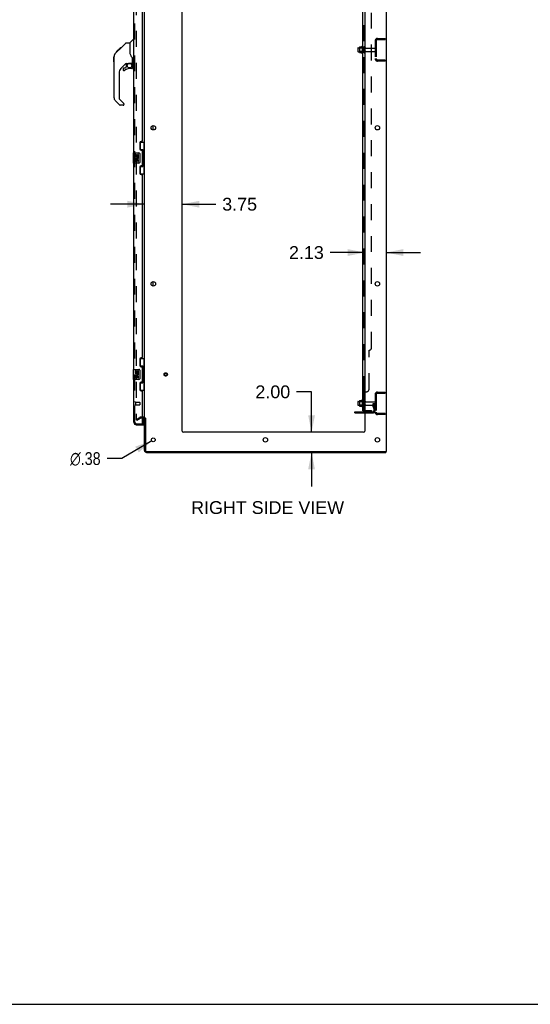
# Model space of a CAD drawing. Header units: inches. Extents: x 0 to 288, y 0 to 186.
# Tile 68 of 73: x 144 to 195, y 0 to 98. Entities that reach past the tile are written whole.
import ezdxf

# ---------------------------------------------------------------- set-up
doc = ezdxf.new("R2010")
doc.units = ezdxf.units.IN
doc.header["$LTSCALE"] = 15.847458
doc.header["$MEASUREMENT"] = 0
doc.linetypes.add('HIDDEN', pattern=[0.2, 0.1, -0.1])
doc.layers.get('0').update_dxf_attribs({"linetype": 'CONTINUOUS'})
for name, color, linetype in [('DEFAULT_2', 8, 'HIDDEN'), ('DIMENSIONS', 7, 'CONTINUOUS'), ('LEFTHAND_DOOR_ASSEMBLY', 7, 'CONTINUOUS'), ('RIGHTHAND_DOOR_ASSEMBLY', 7, 'CONTINUOUS'), ('SUBPANEL', 7, 'CONTINUOUS')]:
    doc.layers.add(name, color=color, linetype=linetype)
doc.styles.get("Standard").update_dxf_attribs({"font": 'arial.ttf'})
doc.styles.add('TEXTSTYLE_1', font='gdt', dxfattribs={"width": 0.8})
doc.dimstyles.new('DIMSTYLE_1', dxfattribs={"dimtxt": 1.271186, "dimasz": 1.694915, "dimexe": 0.09, "dimexo": 0.07, "dimgap": 0.0375, "dimtad": 0, "dimtih": 1, "dimtoh": 1, "dimzin": 4, "dimdsep": 46, "dimtxsty": 'Standard', "dimblk": '_FILLED', "dimblk1": '_FILLED', "dimblk2": '_FILLED', "dimcen": 0.09, "dimadec": 3, "dimazin": 1, "dimtfac": 1, "dimtdec": 3, "dimtofl": 0, "dimtmove": 0, "dimatfit": 3, "dimldrblk": '_FILLED', "dimfxl": 0, "dimtolj": 1, "dimtzin": 4, "dimarcsym": 0})
doc.dimstyles.new('DIMSTYLE_2', dxfattribs={"dimtxt": 1.271186, "dimasz": 1.694915, "dimexe": 0.09, "dimexo": 0.07, "dimgap": 0.09, "dimtad": 0, "dimtih": 1, "dimtoh": 1, "dimzin": 4, "dimdsep": 46, "dimtxsty": 'Standard', "dimblk": '_FILLED', "dimblk1": '_FILLED', "dimblk2": '_FILLED', "dimcen": 0.09, "dimadec": 3, "dimazin": 1, "dimtfac": 1, "dimtdec": 3, "dimtofl": 0, "dimtmove": 0, "dimatfit": 1, "dimldrblk": '_FILLED', "dimfxl": 0, "dimtolj": 1, "dimtzin": 4, "dimarcsym": 0})

# ---------------------------------------------------------------- blocks, each defined once
blk = doc.blocks.new('_FILLED')
at = {"color": 0, "linetype": 'ByBlock'}
blk.add_solid([(0, 0), (-1, 0.2), (-1, -0.2)], dxfattribs=at)
blk = doc.blocks.new('*D18')
at = {"layer": 'DIMENSIONS', "color": 2, "linetype": 'Continuous'}
for p, q in [((156.459, 79.487), (153.069, 79.487)), ((160.209, 79.487), (163.538, 79.487))]:
    blk.add_line(p, q, dxfattribs=at)
at = {"layer": 'DIMENSIONS', "color": 2, "linetype": 'Continuous', "xscale": 1.6949152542, "yscale": 1.6949152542, "zscale": 1.6949152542}
blk.add_blockref('_FILLED', (156.459, 79.487), dxfattribs=at)
at = {"layer": 'DIMENSIONS', "color": 2, "linetype": 'Continuous', "xscale": 1.6949152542, "yscale": 1.6949152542, "zscale": 1.6949152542, "rotation": 180}
blk.add_blockref('_FILLED', (160.209, 79.487), dxfattribs=at)
at = {"layer": 'DIMENSIONS', "color": 2, "linetype": 'Continuous', "insert": (164.174, 80.123), "char_height": 1.2712, "width": 3.45441, "attachment_point": 1, "line_spacing_factor": 0.9}
blk.add_mtext('3.75', dxfattribs=at)
blk = doc.blocks.new('*D19')
at = {"layer": 'DIMENSIONS', "color": 2, "linetype": 'Continuous'}
for p, q in [((178.334, 74.686), (174.894, 74.686)), ((180.459, 74.686), (183.849, 74.686))]:
    blk.add_line(p, q, dxfattribs=at)
at = {"layer": 'DIMENSIONS', "color": 2, "linetype": 'Continuous', "xscale": 1.6949152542, "yscale": 1.6949152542, "zscale": 1.6949152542}
blk.add_blockref('_FILLED', (178.334, 74.686), dxfattribs=at)
at = {"layer": 'DIMENSIONS', "color": 2, "linetype": 'Continuous', "xscale": 1.6949152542, "yscale": 1.6949152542, "zscale": 1.6949152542, "rotation": 180}
blk.add_blockref('_FILLED', (180.459, 74.686), dxfattribs=at)
at = {"layer": 'DIMENSIONS', "color": 2, "linetype": 'Continuous', "insert": (174.259, 75.321), "char_height": 1.2712, "width": 3.45441, "attachment_point": 3, "line_spacing_factor": 0.9}
blk.add_mtext('2.13', dxfattribs=at)
blk = doc.blocks.new('*D20')
at = {"layer": 'DIMENSIONS', "color": 2, "linetype": 'Continuous'}
for p, q in [((173.044, 60.847), (171.561, 60.847)), ((173.044, 56.829), (173.044, 60.847)), ((173.044, 54.829), (173.044, 51.439))]:
    blk.add_line(p, q, dxfattribs=at)
at = {"layer": 'DIMENSIONS', "color": 2, "linetype": 'Continuous', "xscale": 1.6949152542, "yscale": 1.6949152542, "zscale": 1.6949152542}
for p, rotation in [((173.044, 56.829), 270), ((173.044, 54.829), 90)]:
    blk.add_blockref('_FILLED', p, dxfattribs=dict(at, rotation=rotation))
at = {"layer": 'DIMENSIONS', "color": 2, "linetype": 'Continuous', "insert": (170.925, 61.483), "char_height": 1.2712, "width": 3.45441, "attachment_point": 3, "line_spacing_factor": 0.9}
blk.add_mtext('2.00', dxfattribs=at)
blk = doc.blocks.new('*D29')
at = {"layer": 'DIMENSIONS', "color": 2, "linetype": 'Continuous'}
for p, q in [((157.173, 55.983), (154.22, 54.216)), ((154.22, 54.216), (152.737, 54.216))]:
    blk.add_line(p, q, dxfattribs=at)
at = {"layer": 'DIMENSIONS', "color": 2, "linetype": 'Continuous', "xscale": 1.6949152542, "yscale": 1.6949152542, "zscale": 1.6949152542, "rotation": 30.8907151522}
blk.add_blockref('_FILLED', (157.173, 55.983), dxfattribs=at)
at = {"layer": 'DIMENSIONS', "color": 2, "linetype": 'Continuous', "insert": (152.101, 54.851), "char_height": 1.27119, "width": 4.16168, "attachment_point": 3, "line_spacing_factor": 0.9, "style": 'TEXTSTYLE_1'}
blk.add_mtext('{\\fgdt;n}\\fArial;.38', dxfattribs=at)

msp = doc.modelspace()

# ---------------------------------------------------------------- linework, layer by layer
at = {"color": 3, "linetype": 'Continuous'}
for p, q in [((180.459, 134.725), (180.459, 54.933)), ((156.459, 58.277), (156.459, 131.381)), ((160.209, 56.954), (160.209, 131.329)), ((178.334, 131.329), (178.334, 56.954)), ((177.355, 58.86), (178.334, 58.86)), ((156.255, 58.277), (156.374, 58.277)), ((156.374, 58.225), (156.255, 58.225)), ((156.459, 55.018), (156.459, 58.246)), ((156.563, 58.246), (156.563, 55.023)), ((178.209, 56.829), (160.334, 56.829)), ((156.648, 54.829), (180.407, 54.829)), ((156.653, 54.933), (180.459, 54.933))]:
    msp.add_line(p, q, dxfattribs=at)
at = {"color": 7, "linetype": 'Continuous'}
for p, q in [((177.63, 94.986), (177.63, 94.671)), ((177.66, 95.016), (177.794, 95.016)), ((177.794, 95.084), (177.794, 94.573)), ((177.804, 95.106), (178.032, 95.106)), ((178.06, 95.185), (178.06, 94.473)), ((177.66, 94.641), (177.794, 94.641)), ((177.804, 94.551), (178.032, 94.551)), ((157.313, 86.861), (157.313, 87.296)), ((157.313, 71.361), (157.313, 71.796)), ((177.63, 59.861), (177.63, 59.546)), ((177.66, 59.891), (177.794, 59.891)), ((177.794, 59.959), (177.794, 59.448)), ((177.804, 59.981), (178.032, 59.981)), ((178.06, 60.06), (178.06, 59.348)), ((177.355, 58.756), (177.355, 58.86)), ((177.355, 58.756), (178.334, 58.756)), ((177.66, 59.516), (177.794, 59.516)), ((177.804, 59.426), (178.032, 59.426)), ((180.407, 54.933), (180.407, 54.829)), ((0, 0), (288.136, 0))]:
    msp.add_line(p, q, dxfattribs=at)
at = {"color": 3, "linetype": 'Continuous'}
for centre, radius in [((157.334, 87.079), 0.219), ((179.584, 87.079), 0.219), ((157.334, 71.579), 0.219), ((179.584, 71.579), 0.219), ((157.334, 56.079), 0.188), ((168.459, 56.079), 0.219), ((179.584, 56.079), 0.219)]:
    msp.add_circle(centre, radius, dxfattribs=at)
at = {"color": 7, "linetype": 'Continuous'}
for centre, radius, start, end in [((177.66, 94.986), 0.03, 90, 180.00001), ((177.935, 95.084), 0.141, 174.79195, 180), ((177.804, 95.096), 0.01, 90, 174.80617), ((178.013, 95.116), 0.01, 270, 336.03207), ((178.66, 94.829), 0.698, 149.33687, 156.03207), ((178.092, 95.163), 0.0384, 0, 145.55034), ((177.66, 94.671), 0.03, 179.99999, 270), ((177.935, 94.573), 0.141, 180, 185.20805), ((177.804, 94.561), 0.01, 185.19383, 270), ((178.013, 94.541), 0.01, 23.96793, 90), ((178.66, 94.829), 0.698, 203.96793, 210.66313), ((178.092, 94.495), 0.0384, 214.44966, 360), ((177.66, 59.861), 0.03, 90, 180.00001), ((177.935, 59.959), 0.141, 174.79195, 180), ((177.804, 59.971), 0.01, 90, 174.80617), ((178.013, 59.991), 0.01, 270, 336.03207), ((178.66, 59.704), 0.698, 149.33687, 156.03207), ((178.092, 60.038), 0.0384, 0, 145.55034), ((178.31, 59.961), 0.055, 64.09064, 180), ((177.66, 59.546), 0.03, 179.99999, 270), ((177.935, 59.448), 0.141, 180, 185.20805), ((177.804, 59.436), 0.01, 185.19383, 270), ((178.013, 59.416), 0.01, 23.96793, 90), ((178.66, 59.704), 0.698, 203.96793, 210.66313), ((178.092, 59.37), 0.0384, 214.44966, 360), ((178.31, 59.446), 0.055, 180, 295.90936), ((156.374, 58.14), 0.189, 34.02865, 46.48705), ((156.648, 55.018), 0.085, 184.4898, 265.5102)]:
    msp.add_arc(centre, radius, start, end, dxfattribs=at)
at = {"color": 3, "linetype": 'Continuous'}
for centre, radius, start, end in [((156.374, 58.14), 0.085, 0, 90), ((160.334, 56.954), 0.125, 180, 270), ((178.209, 56.954), 0.125, 270, 360), ((156.648, 55.018), 0.189, 180, 270), ((156.653, 55.023), 0.09, 180, 270)]:
    msp.add_arc(centre, radius, start, end, dxfattribs=at)
at = {"layer": 'DEFAULT_2', "color": 8, "linetype": 'HIDDEN'}
for p, q in [((155.646, 131.563), (155.646, 58.094)), ((179.601, 95.954), (180.355, 95.954)), ((179.885, 95.954), (179.885, 95.85)), ((180.355, 95.954), (180.355, 95.85)), ((177.814, 95.012), (177.794, 95.032)), ((177.794, 95.016), (178.255, 95.016)), ((178.11, 95.012), (177.814, 95.012)), ((177.814, 95.012), (177.814, 94.645)), ((178.11, 95.012), (178.13, 95.032)), ((178.11, 95.012), (178.11, 94.645)), ((178.13, 95.163), (178.13, 94.495)), ((178.255, 94.571), (178.255, 95.086)), ((178.365, 94.571), (178.365, 95.086)), ((178.427, 94.994), (179.325, 94.994)), ((179.355, 95.707), (179.355, 93.95)), ((179.459, 95.707), (179.459, 93.95)), ((179.601, 95.85), (180.355, 95.85)), ((177.814, 94.645), (177.794, 94.625)), ((177.794, 94.641), (178.255, 94.641)), ((178.11, 94.645), (177.814, 94.645)), ((178.11, 94.645), (178.13, 94.625)), ((178.427, 94.664), (179.325, 94.664)), ((180.355, 93.808), (179.601, 93.808)), ((180.355, 93.704), (179.601, 93.704)), ((179.885, 93.808), (179.885, 93.704)), ((180.355, 93.808), (180.355, 93.704)), ((179.601, 60.829), (180.355, 60.829)), ((179.601, 60.725), (180.355, 60.725)), ((179.885, 60.829), (179.885, 60.725)), ((180.355, 60.829), (180.355, 60.725)), ((177.814, 59.887), (177.794, 59.907)), ((177.794, 59.891), (178.255, 59.891)), ((178.11, 59.887), (177.814, 59.887)), ((177.814, 59.887), (177.814, 59.52)), ((178.11, 59.887), (178.13, 59.907)), ((178.11, 59.887), (178.11, 59.52)), ((178.13, 60.038), (178.13, 59.37)), ((178.255, 59.446), (178.255, 59.961)), ((178.365, 59.446), (178.365, 59.961)), ((178.427, 59.869), (179.325, 59.869)), ((179.161, 59.704), (179.251, 59.704)), ((179.161, 59.363), (179.161, 59.704)), ((179.251, 59.704), (179.355, 59.704)), ((179.251, 59.003), (179.251, 59.704)), ((179.265, 59.363), (179.265, 59.704)), ((179.355, 59.704), (179.316, 59.704)), ((179.355, 60.582), (179.355, 58.825)), ((179.459, 60.582), (179.459, 58.825)), ((177.602, 58.756), (177.602, 58.86)), ((177.814, 59.52), (177.794, 59.5)), ((177.794, 59.516), (178.255, 59.516)), ((178.11, 59.52), (177.814, 59.52)), ((177.858, 58.756), (177.858, 58.86)), ((178.11, 59.52), (178.13, 59.5)), ((178.334, 58.86), (179.108, 58.86)), ((178.334, 58.756), (179.108, 58.756)), ((178.427, 59.539), (179.325, 59.539)), ((179.265, 59.529), (179.161, 59.529)), ((179.182, 59.297), (179.231, 59.229)), ((179.267, 59.357), (179.316, 59.289)), ((155.646, 58.114), (155.986, 58.31)), ((155.698, 58.024), (155.646, 58.114)), ((155.698, 58.024), (156.038, 58.22)), ((156.374, 58.329), (156.055, 58.329)), ((156.255, 58.225), (156.055, 58.225)), ((180.355, 58.683), (179.601, 58.683)), ((180.355, 58.579), (179.601, 58.579)), ((179.885, 58.683), (179.885, 58.579)), ((180.355, 58.683), (180.355, 58.579))]:
    msp.add_line(p, q, dxfattribs=at)
for points in [[(155.646, 58.094), (155.647, 58.092), (155.647, 58.09), (155.647, 58.088), (155.648, 58.086), (155.649, 58.084)], [(155.664, 58.074), (155.662, 58.074), (155.66, 58.075), (155.658, 58.075), (155.656, 58.076), (155.655, 58.077), (155.653, 58.079), (155.652, 58.08), (155.65, 58.082), (155.649, 58.084)], [(155.672, 58.076), (155.67, 58.076), (155.668, 58.075), (155.666, 58.074), (155.664, 58.074), (155.664, 58.074)]]:
    msp.add_lwpolyline(points, dxfattribs=at)
for radius in [0.164, 0.124]:
    msp.add_circle((158.563, 62.579), radius, dxfattribs=at)
for centre, radius, start, end in [((179.601, 95.707), 0.246, 90, 180), ((178.31, 95.086), 0.055, 360, 180), ((178.427, 95.056), 0.0625, 180, 270), ((179.325, 94.964), 0.03, 360, 90), ((179.601, 95.707), 0.142, 90, 180), ((178.31, 94.571), 0.055, 180, 0), ((178.427, 94.601), 0.0625, 90, 180), ((179.325, 94.694), 0.03, 270, 0), ((179.601, 93.95), 0.246, 180, 270), ((179.601, 93.95), 0.142, 180, 270), ((179.601, 60.582), 0.246, 90, 180), ((179.601, 60.582), 0.142, 90, 180), ((178.31, 59.961), 0.055, 360, 64.09064), ((178.427, 59.931), 0.0625, 180, 270), ((179.325, 59.839), 0.03, 360, 90), ((178.31, 59.446), 0.055, 295.90936, 0), ((178.427, 59.476), 0.0625, 90, 180), ((179.108, 59.003), 0.246, 270, 360), ((179.108, 59.003), 0.142, 270, 360), ((179.275, 59.363), 0.114, 180, 215.75389), ((179.147, 59.168), 0.104, 0, 35.75389), ((179.275, 59.363), 0.01, 180, 215.75389), ((179.147, 59.168), 0.208, 0, 35.75389), ((179.325, 59.569), 0.03, 270, 0), ((179.601, 58.825), 0.246, 180, 270), ((179.601, 58.825), 0.142, 180, 270), ((156.055, 58.192), 0.137, 90, 120), ((156.055, 58.192), 0.033, 90, 120), ((156.374, 58.14), 0.189, 46.48705, 90), ((156.374, 58.14), 0.189, 0, 34.02865)]:
    msp.add_arc(centre, radius, start, end, dxfattribs=at)
at = {"layer": 'LEFTHAND_DOOR_ASSEMBLY', "color": 8, "linetype": 'HIDDEN'}
for p, q in [((155.505, 57.825), (155.505, 131.832)), ((155.647, 57.683), (156.36, 57.683))]:
    msp.add_line(p, q, dxfattribs=at)
msp.add_arc((155.647, 57.825), 0.142, 180, 270, dxfattribs=at)
at = {"layer": 'RIGHTHAND_DOOR_ASSEMBLY', "color": 8, "linetype": 'HIDDEN'}
for p, q in [((155.505, 57.825), (155.505, 131.832)), ((155.548, 59.825), (155.548, 59.541)), ((155.548, 59.807), (155.995, 59.807)), ((156.005, 59.797), (156.005, 59.569)), ((155.548, 59.559), (155.995, 59.559))]:
    msp.add_line(p, q, dxfattribs=at)
at = {"layer": 'RIGHTHAND_DOOR_ASSEMBLY', "color": 3, "linetype": 'Continuous'}
for p, q in [((155.401, 84.579), (155.401, 105.079)), ((156.255, 85.786), (156.255, 103.871)), ((156.005, 85.596), (156.005, 84.976)), ((156.195, 85.726), (156.135, 85.726)), ((156.135, 84.846), (156.195, 84.846)), ((156.255, 83.371), (156.255, 84.786)), ((155.401, 63.079), (155.401, 83.579)), ((156.005, 83.181), (156.005, 82.561)), ((156.195, 83.311), (156.135, 83.311)), ((156.135, 82.431), (156.195, 82.431)), ((156.255, 64.286), (156.255, 82.371)), ((156.005, 64.096), (156.005, 63.476)), ((156.195, 64.226), (156.135, 64.226)), ((156.135, 63.346), (156.195, 63.346)), ((156.255, 61.871), (156.255, 63.286)), ((155.401, 57.825), (155.401, 62.079)), ((156.005, 61.681), (156.005, 61.061)), ((156.195, 61.811), (156.135, 61.811)), ((156.135, 60.931), (156.195, 60.931)), ((156.255, 57.703), (156.255, 60.871)), ((155.647, 57.683), (156.235, 57.683)), ((155.647, 57.579), (156.38, 57.579))]:
    msp.add_line(p, q, dxfattribs=at)
at = {"layer": 'RIGHTHAND_DOOR_ASSEMBLY', "color": 7, "linetype": 'Continuous'}
for p, q in [((153.654, 94.625), (154.067, 95.038)), ((153.966, 94.871), (154.59, 95.495)), ((154.051, 94.955), (153.984, 94.955)), ((154.067, 95.038), (154.068, 95.039)), ((154.134, 95.038), (154.067, 95.038)), ((154.068, 95.039), (154.135, 95.039)), ((154.069, 95.04), (154.136, 95.04)), ((154.646, 95.518), (155.007, 95.518)), ((155.007, 95.518), (155.007, 94.413)), ((155.013, 95.524), (155.311, 95.821)), ((155.401, 95.833), (155.339, 95.833)), ((153.413, 94.122), (153.432, 94.142)), ((153.413, 93.646), (153.413, 94.122)), ((153.432, 90.071), (153.432, 94.174)), ((153.547, 94.451), (153.826, 94.729)), ((153.654, 94.625), (153.72, 94.625)), ((153.657, 94.628), (153.724, 94.628)), ((153.725, 94.629), (153.658, 94.629)), ((153.806, 94.71), (153.739, 94.71)), ((153.892, 94.796), (153.825, 94.796)), ((153.826, 94.73), (153.959, 94.863)), ((153.853, 94.756), (153.826, 94.729)), ((153.887, 94.791), (153.853, 94.756)), ((153.93, 94.834), (153.887, 94.791)), ((153.974, 94.878), (153.907, 94.878)), ((153.966, 94.871), (153.93, 94.834)), ((155.027, 94.422), (155.007, 94.476)), ((155.055, 94.357), (155.027, 94.422)), ((153.413, 93.646), (153.432, 93.626)), ((154.619, 93.456), (154.117, 92.954)), ((154.338, 92.957), (154.338, 92.838)), ((154.417, 93.036), (154.569, 93.036)), ((154.578, 93.039), (154.649, 93.111)), ((154.653, 93.446), (154.653, 93.119)), ((154.695, 93.451), (154.783, 93.451)), ((154.968, 93.492), (155.263, 93.492)), ((155.204, 92.957), (154.968, 92.957)), ((155.145, 93.492), (155.225, 93.412)), ((155.218, 93.405), (155.211, 93.398)), ((155.263, 93.273), (155.283, 93.273)), ((155.283, 93.49), (155.283, 93.897)), ((155.283, 93.036), (155.283, 93.273)), ((155.322, 93.451), (155.401, 93.451)), ((153.944, 92.537), (153.944, 89.985)), ((154, 89.34), (153.548, 89.792)), ((153.967, 89.929), (154.403, 89.494)), ((154.338, 89.317), (154.056, 89.317)), ((154.417, 89.46), (154.417, 89.396)), ((156.018, 85.654), (156.459, 85.654)), ((156.055, 84.874), (156.055, 85.654)), ((156.42, 84.629), (156.42, 85.654)), ((155.341, 84.564), (155.341, 83.594)), ((155.356, 84.579), (155.896, 84.579)), ((155.607, 84.425), (155.544, 84.425)), ((155.544, 84.425), (155.544, 84.194)), ((155.544, 84.194), (155.806, 84.194)), ((155.615, 84.158), (155.557, 84.183)), ((155.607, 84.257), (155.607, 84.425)), ((155.67, 84.257), (155.607, 84.257)), ((155.73, 84.393), (155.67, 84.393)), ((155.67, 84.393), (155.67, 84.257)), ((155.73, 84.257), (155.73, 84.393)), ((155.795, 84.257), (155.73, 84.257)), ((155.806, 84.194), (155.778, 84.175)), ((155.858, 84.425), (155.795, 84.425)), ((155.795, 84.425), (155.795, 84.257)), ((155.84, 84.194), (155.858, 84.194)), ((155.858, 84.194), (155.858, 84.425)), ((155.996, 84.479), (155.996, 83.679)), ((156.055, 84.919), (156.282, 84.919)), ((156.282, 83.239), (156.282, 84.919)), ((156.319, 84.679), (156.319, 84.659)), ((156.442, 84.629), (156.319, 84.629)), ((156.319, 84.629), (156.319, 83.529)), ((156.442, 83.529), (156.442, 84.629)), ((155.896, 83.579), (155.356, 83.579)), ((155.607, 83.964), (155.544, 83.964)), ((155.544, 83.964), (155.544, 83.827)), ((155.607, 83.827), (155.607, 83.964)), ((155.67, 83.869), (155.67, 83.827)), ((155.73, 83.807), (155.73, 83.876)), ((155.795, 83.869), (155.795, 83.733)), ((155.795, 83.733), (155.858, 83.733)), ((155.858, 83.733), (155.858, 83.869)), ((156.055, 82.504), (156.055, 83.284)), ((156.055, 83.239), (156.282, 83.239)), ((156.442, 83.529), (156.319, 83.529)), ((156.319, 83.498), (156.319, 83.478)), ((156.42, 82.504), (156.42, 83.529)), ((156.018, 82.504), (156.459, 82.504)), ((156.018, 64.154), (156.459, 64.154)), ((156.055, 63.374), (156.055, 64.154)), ((156.42, 63.129), (156.42, 64.154)), ((155.341, 63.064), (155.341, 62.094)), ((155.356, 63.079), (155.896, 63.079)), ((155.607, 62.925), (155.544, 62.925)), ((155.544, 62.925), (155.544, 62.694)), ((155.544, 62.694), (155.806, 62.694)), ((155.615, 62.658), (155.557, 62.683)), ((155.607, 62.757), (155.607, 62.925)), ((155.67, 62.757), (155.607, 62.757)), ((155.73, 62.893), (155.67, 62.893)), ((155.67, 62.893), (155.67, 62.757)), ((155.73, 62.757), (155.73, 62.893)), ((155.795, 62.757), (155.73, 62.757)), ((155.806, 62.694), (155.778, 62.675)), ((155.858, 62.925), (155.795, 62.925)), ((155.795, 62.925), (155.795, 62.757)), ((155.84, 62.694), (155.858, 62.694)), ((155.858, 62.694), (155.858, 62.925)), ((155.996, 62.979), (155.996, 62.179)), ((156.055, 63.419), (156.282, 63.419)), ((156.282, 61.739), (156.282, 63.419)), ((156.319, 63.179), (156.319, 63.159)), ((156.442, 63.129), (156.319, 63.129)), ((156.319, 63.129), (156.319, 62.029)), ((156.442, 62.029), (156.442, 63.129)), ((155.896, 62.079), (155.356, 62.079)), ((155.607, 62.464), (155.544, 62.464)), ((155.544, 62.464), (155.544, 62.327)), ((155.607, 62.327), (155.607, 62.464)), ((155.67, 62.369), (155.67, 62.327)), ((155.73, 62.307), (155.73, 62.376)), ((155.795, 62.369), (155.795, 62.233)), ((155.795, 62.233), (155.858, 62.233)), ((155.858, 62.233), (155.858, 62.369)), ((156.055, 61.004), (156.055, 61.784)), ((156.055, 61.739), (156.282, 61.739)), ((156.442, 62.029), (156.319, 62.029)), ((156.319, 61.998), (156.319, 61.978)), ((156.42, 61.004), (156.42, 62.029)), ((156.018, 61.004), (156.459, 61.004)), ((156.38, 57.703), (156.38, 58.225)), ((156.241, 57.683), (156.38, 57.683)), ((156.38, 57.683), (156.38, 57.579))]:
    msp.add_line(p, q, dxfattribs=at)
for points in [[(154.59, 95.495), (154.598, 95.501), (154.607, 95.507), (154.616, 95.512), (154.626, 95.515), (154.636, 95.517), (154.646, 95.518)], [(153.547, 94.451), (153.527, 94.43), (153.502, 94.397), (153.481, 94.362), (153.463, 94.325), (153.449, 94.286), (153.439, 94.245), (153.434, 94.204), (153.432, 94.174)], [(155.23, 94.068), (155.179, 94.141), (155.13, 94.218), (155.089, 94.29), (155.055, 94.357)], [(155.283, 93.897), (155.282, 93.921), (155.277, 93.955), (155.269, 93.989), (155.256, 94.021), (155.241, 94.05), (155.23, 94.068)], [(154.783, 93.451), (154.784, 93.451), (154.792, 93.452), (154.801, 93.454), (154.811, 93.457), (154.822, 93.461), (154.835, 93.466), (154.85, 93.471), (154.867, 93.476), (154.884, 93.481), (154.903, 93.485), (154.922, 93.489), (154.941, 93.491), (154.96, 93.492), (154.968, 93.492)], [(155.263, 93.273), (155.262, 93.287), (155.261, 93.301), (155.258, 93.315), (155.254, 93.328), (155.249, 93.341), (155.244, 93.354), (155.237, 93.366), (155.229, 93.377), (155.22, 93.388), (155.211, 93.398)], [(155.225, 93.412), (155.225, 93.412), (155.224, 93.412), (155.224, 93.411), (155.222, 93.41), (155.221, 93.409), (155.218, 93.405)], [(155.989, 84.515), (155.991, 84.509), (155.993, 84.503), (155.994, 84.497), (155.995, 84.491), (155.996, 84.485), (155.996, 84.479)], [(156.246, 84.818), (156.248, 84.821), (156.254, 84.83), (156.258, 84.838), (156.263, 84.845), (156.267, 84.852), (156.27, 84.858), (156.273, 84.864), (156.275, 84.87), (156.277, 84.875), (156.279, 84.88), (156.28, 84.884), (156.281, 84.888), (156.282, 84.892), (156.282, 84.895)], [(155.996, 83.679), (155.996, 83.672), (155.995, 83.666), (155.994, 83.66), (155.993, 83.654), (155.991, 83.648), (155.989, 83.643)], [(156.282, 83.263), (156.282, 83.266), (156.281, 83.27), (156.28, 83.274), (156.279, 83.278), (156.277, 83.283), (156.275, 83.288), (156.273, 83.293), (156.27, 83.299), (156.267, 83.306), (156.263, 83.313), (156.258, 83.32), (156.254, 83.328), (156.248, 83.336), (156.246, 83.34)], [(155.989, 63.015), (155.991, 63.009), (155.993, 63.003), (155.994, 62.997), (155.995, 62.991), (155.996, 62.985), (155.996, 62.979)], [(156.246, 63.318), (156.248, 63.321), (156.254, 63.33), (156.258, 63.338), (156.263, 63.345), (156.267, 63.352), (156.27, 63.358), (156.273, 63.364), (156.275, 63.37), (156.277, 63.375), (156.279, 63.38), (156.28, 63.384), (156.281, 63.388), (156.282, 63.392), (156.282, 63.395)], [(155.996, 62.179), (155.996, 62.172), (155.995, 62.166), (155.994, 62.16), (155.993, 62.154), (155.991, 62.148), (155.989, 62.143)], [(156.282, 61.763), (156.282, 61.766), (156.281, 61.77), (156.28, 61.774), (156.279, 61.778), (156.277, 61.783), (156.275, 61.788), (156.273, 61.793), (156.27, 61.799), (156.267, 61.806), (156.263, 61.813), (156.258, 61.82), (156.254, 61.828), (156.248, 61.836), (156.246, 61.84)]]:
    msp.add_lwpolyline(points, dxfattribs=at)
msp.add_circle((154.968, 93.252), 0.217, dxfattribs=at)
for centre, radius, start, end in [((155.027, 95.51), 0.0197, 135, 180), ((155.339, 95.793), 0.0394, 90, 135), ((153.866, 94.157), 0.433, 137.27268, 137.76144), ((154.535, 92.537), 0.591, 135, 180), ((154.417, 92.957), 0.0787, 90, 180), ((154.968, 92.169), 0.787, 90, 129.5212), ((154.695, 93.254), 0.197, 90, 135), ((154.569, 93.047), 0.0118, 270, 315), ((154.641, 93.119), 0.0118, 315, 360), ((155.204, 93.036), 0.0787, 270, 360), ((155.086, 93.273), 0.197, 0, 45), ((155.263, 93.512), 0.0197, 270, 360), ((155.322, 93.49), 0.0394, 180, 270), ((154.417, 92.838), 0.0787, 180, 309.5212), ((153.826, 90.071), 0.394, 180, 225), ((154.023, 89.985), 0.0787, 180, 225), ((154.056, 89.396), 0.0787, 225, 270), ((154.338, 89.396), 0.0787, 270, 360), ((154.369, 89.46), 0.0472, 0, 45), ((155.356, 84.564), 0.015, 90, 180), ((155.701, 84.121), 0.157, 156.59665, 341.87913), ((155.701, 84.121), 0.0943, 156.59665, 35.11217), ((155.701, 84.121), 0.157, 25.73705, 27.8532), ((155.704, 84.121), 0.154, 341.41988, 26.19629), ((155.896, 84.479), 0.1, 21.20502, 90), ((155.356, 83.594), 0.015, 180, 270), ((155.638, 83.827), 0.0943, 180, 248.67039), ((155.638, 83.827), 0.0943, 248.69989, 347.43379), ((155.638, 83.827), 0.0314, 180, 0.04847), ((155.764, 83.869), 0.0943, 0, 180), ((155.765, 83.864), 0.0362, 83.42855, 161.76278), ((155.764, 83.869), 0.0314, 0, 81.22946), ((155.896, 83.679), 0.1, 270, 338.79459), ((155.356, 63.064), 0.015, 90, 180), ((155.701, 62.621), 0.157, 156.59665, 341.87913), ((155.701, 62.621), 0.0943, 156.59665, 35.11217), ((155.701, 62.621), 0.157, 25.73705, 27.8532), ((155.704, 62.621), 0.154, 341.41988, 26.19629), ((155.896, 62.979), 0.1, 21.20502, 90), ((155.356, 62.094), 0.015, 180, 270), ((155.638, 62.327), 0.0943, 180, 248.67039), ((155.638, 62.327), 0.0943, 248.69989, 347.43379), ((155.638, 62.327), 0.0314, 180, 0.04847), ((155.764, 62.369), 0.0943, 0, 180), ((155.765, 62.364), 0.0362, 83.42855, 161.76278), ((155.764, 62.369), 0.0314, 0, 81.22946), ((155.896, 62.179), 0.1, 270, 338.79459), ((155.565, 57.969), 0.26, 270, 272.59369), ((156.36, 57.703), 0.02, 282.85714, 360)]:
    msp.add_arc(centre, radius, start, end, dxfattribs=at)
at = {"layer": 'RIGHTHAND_DOOR_ASSEMBLY', "color": 3, "linetype": 'Continuous'}
for centre, radius, start, end in [((156.135, 85.596), 0.13, 90, 180), ((156.195, 85.786), 0.06, 270, 360), ((156.135, 84.976), 0.13, 180, 270), ((156.195, 84.786), 0.06, 0, 90), ((156.135, 83.181), 0.13, 90, 180), ((156.195, 83.371), 0.06, 270, 360), ((156.135, 82.561), 0.13, 180, 270), ((156.195, 82.371), 0.06, 0, 90), ((156.135, 64.096), 0.13, 90, 180), ((156.195, 64.286), 0.06, 270, 360), ((156.135, 63.476), 0.13, 180, 270), ((156.195, 63.286), 0.06, 0, 90), ((156.135, 61.681), 0.13, 90, 180), ((156.195, 61.871), 0.06, 270, 360), ((156.135, 61.061), 0.13, 180, 270), ((156.195, 60.871), 0.06, 0, 90), ((155.647, 57.825), 0.246, 180, 270), ((156.235, 57.703), 0.02, 270, 360)]:
    msp.add_arc(centre, radius, start, end, dxfattribs=at)
at = {"layer": 'RIGHTHAND_DOOR_ASSEMBLY', "color": 8, "linetype": 'HIDDEN'}
for centre, radius, start, end in [((155.526, 59.825), 0.0215, 0, 180), ((155.995, 59.797), 0.01, 0, 90), ((155.526, 59.541), 0.0215, 180, 360), ((155.995, 59.569), 0.01, 270, 360), ((155.647, 57.825), 0.142, 180, 270)]:
    msp.add_arc(centre, radius, start, end, dxfattribs=at)
at = {"layer": 'RIGHTHAND_DOOR_ASSEMBLY', "color": 7, "linetype": 'Continuous'}
for centre, start_param, end_param in [((156.215, 84.669), -1.51401, -0.699287), ((156.215, 84.669), -2.442306, -1.627583), ((156.215, 83.488), -1.51401, -0.699287), ((156.215, 83.488), -2.442306, -1.627583), ((156.215, 63.169), -1.51401, -0.699287), ((156.215, 63.169), -2.442306, -1.627583), ((156.215, 61.988), -1.51401, -0.699287), ((156.215, 61.988), -2.442306, -1.627583)]:
    msp.add_ellipse(centre, major_axis=(0, 0.18), ratio=0.579493, start_param=start_param, end_param=end_param, dxfattribs=at)
at = {"layer": 'SUBPANEL', "color": 3, "linetype": 'Continuous'}
for p, q in [((178.13, 58.985), (178.13, 130.673)), ((178.334, 60.86), (178.184, 60.86))]:
    msp.add_line(p, q, dxfattribs=at)
at = {"layer": 'SUBPANEL', "color": 8, "linetype": 'HIDDEN'}
for p, q in [((178.255, 60.825), (178.255, 128.833)), ((179.005, 65.235), (179.005, 124.423)), ((178.255, 95.079), (178.13, 95.079)), ((178.255, 94.579), (178.13, 94.579)), ((178.755, 61.11), (178.755, 64.985)), ((178.182, 60.858), (178.179, 60.856)), ((178.255, 60.826), (178.255, 60.825)), ((178.334, 60.86), (178.505, 60.86)), ((178.255, 60.463), (178.13, 60.463)), ((178.255, 60.182), (178.13, 60.182)), ((178.255, 59.954), (178.13, 59.954)), ((178.255, 59.454), (178.13, 59.454)), ((178.231, 58.985), (178.28, 59.026)), ((178.255, 58.987), (178.255, 58.985)), ((178.367, 58.985), (179.005, 58.985)), ((179.005, 58.86), (178.367, 58.86)), ((178.755, 58.985), (178.755, 58.86)), ((179.005, 58.985), (179.005, 58.86))]:
    msp.add_line(p, q, dxfattribs=at)
at = {"layer": 'SUBPANEL', "color": 7, "linetype": 'Continuous'}
for p, q in [((178.255, 60.825), (178.13, 60.825)), ((178.255, 58.985), (178.255, 60.825)), ((178.255, 58.985), (178.13, 58.985)), ((178.184, 58.946), (178.231, 58.985))]:
    msp.add_line(p, q, dxfattribs=at)
at = {"layer": 'SUBPANEL', "color": 3, "linetype": 'Continuous'}
for points in [[(178.165, 60.85), (178.157, 60.846), (178.153, 60.845), (178.149, 60.843), (178.146, 60.841), (178.143, 60.84), (178.139, 60.838), (178.137, 60.836), (178.134, 60.834), (178.133, 60.832), (178.131, 60.83), (178.13, 60.828), (178.13, 60.826), (178.13, 60.825)], [(178.184, 60.86), (178.182, 60.858), (178.179, 60.856), (178.176, 60.855), (178.172, 60.853), (178.169, 60.851), (178.165, 60.85)], [(178.153, 58.965), (178.149, 58.966), (178.146, 58.968), (178.143, 58.97), (178.139, 58.971), (178.137, 58.973), (178.134, 58.975), (178.133, 58.978), (178.131, 58.98), (178.13, 58.981), (178.13, 58.983), (178.13, 58.985)], [(178.184, 58.946), (178.182, 58.949), (178.179, 58.951), (178.176, 58.953), (178.172, 58.956), (178.169, 58.958), (178.165, 58.959), (178.161, 58.961), (178.153, 58.965)]]:
    msp.add_lwpolyline(points, dxfattribs=at)
at = {"layer": 'SUBPANEL', "color": 8, "linetype": 'HIDDEN'}
for points in [[(178.137, 60.836), (178.134, 60.834), (178.133, 60.832), (178.131, 60.83), (178.13, 60.828), (178.13, 60.826), (178.13, 60.825)], [(178.261, 60.834), (178.259, 60.833), (178.258, 60.831), (178.256, 60.829), (178.256, 60.828), (178.255, 60.826)], [(178.281, 60.854), (178.281, 60.853), (178.28, 60.851), (178.279, 60.849), (178.278, 60.848), (178.276, 60.846), (178.275, 60.844), (178.273, 60.843)], [(178.28, 60.86), (178.281, 60.858), (178.281, 60.856)], [(178.196, 58.985), (178.195, 58.985), (178.195, 58.985)], [(178.195, 58.985), (178.195, 58.985), (178.196, 58.985), (178.196, 58.985), (178.196, 58.985), (178.197, 58.985), (178.198, 58.985), (178.198, 58.985)], [(178.259, 59.008), (178.259, 59.008), (178.259, 59.008), (178.259, 59.008), (178.259, 59.008), (178.258, 59.008), (178.258, 59.007), (178.257, 59.007), (178.257, 59.007), (178.256, 59.006), (178.256, 59.006), (178.255, 59.006), (178.255, 59.005), (178.254, 59.005), (178.253, 59.005), (178.253, 59.004), (178.252, 59.004), (178.251, 59.004), (178.25, 59.003), (178.25, 59.003), (178.249, 59.002), (178.248, 59.002), (178.247, 59.002), (178.247, 59.001), (178.246, 59.001), (178.245, 59.001), (178.244, 59), (178.243, 59), (178.243, 58.999), (178.242, 58.999), (178.241, 58.999), (178.24, 58.998), (178.239, 58.998), (178.238, 58.997), (178.237, 58.997), (178.236, 58.997), (178.235, 58.996), (178.234, 58.996), (178.233, 58.995), (178.232, 58.995), (178.231, 58.995), (178.23, 58.994), (178.229, 58.994), (178.228, 58.993), (178.227, 58.993), (178.226, 58.993), (178.225, 58.992), (178.224, 58.992), (178.223, 58.992), (178.222, 58.991), (178.221, 58.991), (178.22, 58.991), (178.219, 58.99), (178.218, 58.99), (178.217, 58.99), (178.216, 58.989), (178.215, 58.989), (178.214, 58.989), (178.213, 58.989), (178.212, 58.988), (178.211, 58.988), (178.21, 58.988), (178.209, 58.988), (178.208, 58.987), (178.207, 58.987), (178.206, 58.987), (178.205, 58.987), (178.204, 58.987), (178.204, 58.986), (178.203, 58.986), (178.202, 58.986), (178.201, 58.986), (178.2, 58.986), (178.199, 58.986), (178.199, 58.985), (178.198, 58.985), (178.197, 58.985), (178.197, 58.985), (178.196, 58.985), (178.196, 58.985), (178.196, 58.985)], [(178.255, 59.005), (178.256, 59.006), (178.256, 59.006), (178.257, 59.006), (178.257, 59.007), (178.258, 59.007), (178.258, 59.007), (178.258, 59.008), (178.259, 59.008), (178.259, 59.008), (178.259, 59.008)]]:
    msp.add_lwpolyline(points, dxfattribs=at)
at = {"layer": 'SUBPANEL', "color": 7, "linetype": 'Continuous'}
for points in [[(178.269, 60.84), (178.265, 60.837), (178.263, 60.836), (178.261, 60.834), (178.259, 60.833), (178.258, 60.831), (178.256, 60.829), (178.256, 60.828), (178.255, 60.826), (178.255, 60.825)], [(178.28, 60.86), (178.281, 60.858), (178.281, 60.856), (178.281, 60.854), (178.281, 60.853), (178.28, 60.851), (178.279, 60.849), (178.278, 60.848), (178.276, 60.846), (178.275, 60.844), (178.273, 60.843), (178.271, 60.842), (178.269, 60.84)], [(178.259, 58.996), (178.258, 58.994), (178.256, 58.991), (178.256, 58.989), (178.255, 58.987)], [(178.273, 59.013), (178.269, 59.008), (178.267, 59.006), (178.265, 59.004), (178.263, 59.001), (178.261, 58.999), (178.259, 58.996)], [(178.28, 59.026), (178.281, 59.025), (178.281, 59.024), (178.281, 59.023), (178.281, 59.022), (178.28, 59.021), (178.279, 59.02), (178.278, 59.018), (178.276, 59.016), (178.275, 59.014), (178.273, 59.013)]]:
    msp.add_lwpolyline(points, dxfattribs=at)
at = {"layer": 'SUBPANEL', "color": 8, "linetype": 'HIDDEN'}
for centre, radius, start, end in [((178.755, 65.235), 0.25, 270, 360), ((178.505, 61.11), 0.25, 270, 360), ((178.367, 59.097), 0.237, 180, 219.43415), ((178.367, 59.097), 0.112, 252.8585, 270), ((178.367, 59.097), 0.237, 261.99458, 270)]:
    msp.add_arc(centre, radius, start, end, dxfattribs=at)
at = {"layer": 'SUBPANEL', "color": 3, "linetype": 'Continuous'}
msp.add_arc((178.367, 59.097), 0.237, 219.43415, 261.99458, dxfattribs=at)
at = {"layer": 'SUBPANEL', "color": 7, "linetype": 'Continuous'}
msp.add_arc((178.367, 59.097), 0.112, 180, 252.8585, dxfattribs=at)

# ---------------------------------------------------------------- texts
at = {"layer": 'DIMENSIONS', "color": 2, "linetype": 'Continuous', "insert": (168.68, 49.984), "char_height": 1.27119, "width": 15.15973, "attachment_point": 2, "line_spacing_factor": 0.9}
msp.add_mtext('RIGHT SIDE VIEW', dxfattribs=at)

# ---------------------------------------------------------------- dimensions: what is measured, and where the dimension line sits
at = {"layer": 'DIMENSIONS', "color": 2, "linetype": 'Continuous'}
for base, p1, p2, picture, middle in [((160.209, 79.487), (156.459, 58.277), (160.209, 56.954), '*D18', (165.904, 79.48)), ((180.458957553, 74.685597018), (178.333957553, 56.953769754), (180.458957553, 54.932769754), '*D19', (172.515541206, 74.678508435))]:
    dim = msp.add_linear_dim(base=base, p1=p1, p2=p2, dimstyle='DIMSTYLE_1', dxfattribs=at)
    dim.commit()
    dim.dimension.update_dxf_attribs({"geometry": picture, "text_midpoint": middle, "dimtype": 160})
dim = msp.add_linear_dim(base=(173.044, 54.829), p1=(160.334, 56.829), p2=(156.648, 54.829), angle=270, dimstyle='DIMSTYLE_1', dxfattribs=at)
dim.commit()
dim.dimension.update_dxf_attribs({"geometry": '*D20', "text_midpoint": (169.182, 60.84), "dimtype": 160})
dim = msp.add_diameter_dim_2p(p1=(157.17305, 55.98251), p2=(157.49486, 56.17503), text='%%c<>', dimstyle='DIMSTYLE_2', override={"dimpost": '<>'}, dxfattribs=at)
dim.commit()
dim.dimension.update_dxf_attribs({"geometry": '*D29', "text_midpoint": (150.02058, 54.21583), "dimtype": 163})

doc.saveas('drawing.dxf')
